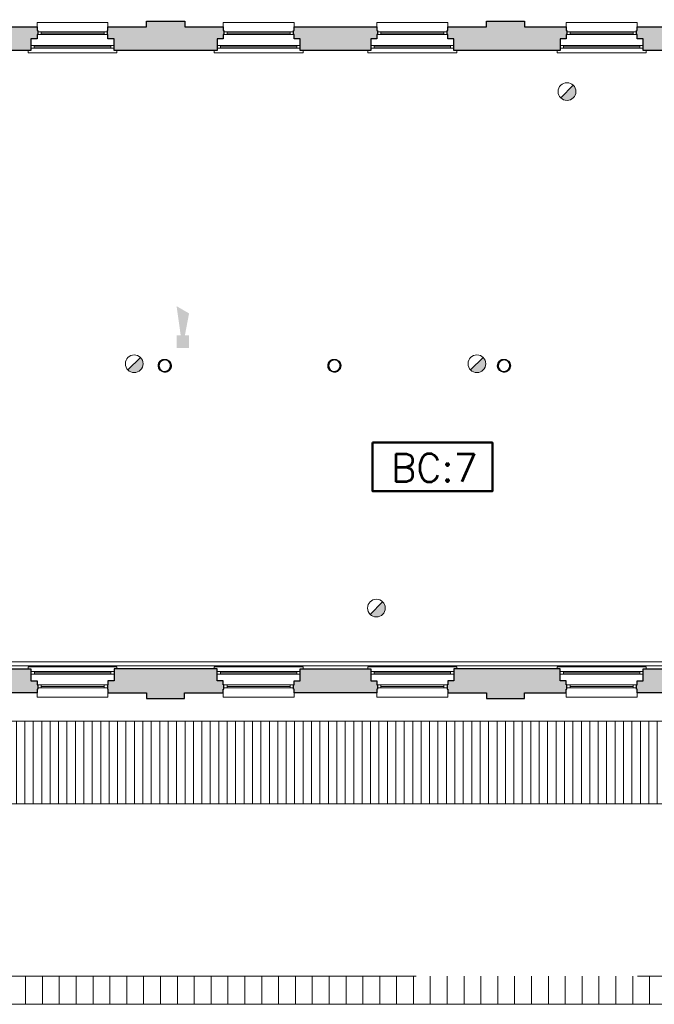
# Model space of a CAD drawing. Header units: millimetres. Extents: x -13022 to 1371524, y -38729 to 632593.
# Tile 141 of 256: x 843452 to 854741, y -18793 to -1276. Entities that reach past the tile are written whole.
import ezdxf

# ---------------------------------------------------------------- set-up
doc = ezdxf.new("R2010")
doc.units = ezdxf.units.MM
doc.header["$LTSCALE"] = 35
doc.set_wipeout_variables(frame=1)
doc.linetypes.add('DASHED', pattern=[200, 100, -100])
doc.linetypes.add('DIVIDE', pattern=[1250, 862.5, -112.5, 25, -112.5, 25, -112.5])
for name, color, linetype, lineweight in [('A LIJN 4', 4, 'Continuous', 50), ('Al65----_beveiliging-inst', 92, 'Continuous', 9), ('B95 tekst', 7, 'Continuous', 25), ('brandveiligheid voorzieningen', 10, 'Continuous', 9)]:
    doc.layers.add(name, color=color, linetype=linetype, lineweight=lineweight)
for name, color, linetype in [('LAYER102', 1, 'Continuous'), ('LAYER111', 7, 'Continuous'), ('LAYER22', 7, 'Continuous'), ('LAYER27', 7, 'Continuous'), ('LAYER28', 7, 'Continuous'), ('LAYER30', 7, 'Continuous')]:
    doc.layers.add(name, color=color, linetype=linetype)
doc.styles.add('Algemeen', font='simplex.shx', dxfattribs={"height": 2.5})
doc.styles.get("Standard").update_dxf_attribs({"font": 'simplex.shx'})
doc.dimstyles.new('~R----C~', dxfattribs={"dimtxt": 162, "dimasz": 180, "dimexe": 0.18, "dimexo": 0.0625, "dimgap": 16.2, "dimtad": 1, "dimdec": 0, "dimzin": 0, "dimdsep": 46, "dimtxsty": 'Standard', "dimcen": 0.09, "dimse1": 1, "dimse2": 1, "dimclrd": 7, "dimadec": 0, "dimazin": 0, "dimtfac": 1, "dimtdec": 4, "dimtmove": 0, "dimatfit": 3, "dimfxl": 1, "dimtolj": 1, "dimtzin": 0, "dimlwd": 13, "dimarcsym": 0})
pattern_1 = [(45, (644075.12476, 33579.78944), (-0.2121320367, 0.2121320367), []), (45, (644075.12476, 33580.00157), (-0.2121320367, 0.2121320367), [])]

# ---------------------------------------------------------------- blocks, each defined once
blk = doc.blocks.new('*D207')
at = {"layer": 'Defpoints', "color": 0, "linetype": 'Continuous', "transparency": 16777216}
for p in [(884972, 279), (827466, -1302), (884972, -1302)]:
    blk.add_point(p, dxfattribs=at)
at = {"layer": 'LAYER102', "color": 7, "linetype": 'Continuous', "lineweight": 13, "transparency": 16777216}
blk.add_line((827646, 279), (884792, 279), dxfattribs=at)
at = {"layer": 'LAYER102', "color": 7, "linetype": 'Continuous', "transparency": 16777216}
for points in [[(827646, 309), (827646, 249), (827466, 279)], [(884792, 309), (884792, 249), (884972, 279)]]:
    blk.add_solid(points, dxfattribs=at)
at = {"layer": 'LAYER102', "color": 0, "linetype": 'Continuous', "transparency": 16777216, "insert": (856219, 376), "char_height": 162, "attachment_point": 5}
blk.add_mtext('\\A1;57506', dxfattribs=at)
blk = doc.blocks.new('Brandmelder')
at = {"layer": 'brandveiligheid voorzieningen'}
blk.add_hatch(color=256, dxfattribs=at).paths.add_polyline_path([(76.62, -89.8, 0.198912), (75.85, -87.94), (72.13, -91.66, 0.668179)])
blk.add_line((72.13, -91.66), (75.85, -87.94), dxfattribs=at)
blk.add_circle((73.99, -89.8), 2.63, dxfattribs=at)
blk = doc.blocks.new('Signaalgever (akoestisch)')
at = {"layer": 'Al65----_beveiliging-inst', "color": 10, "linetype": 'Continuous'}
for points in [[(3.71, 0), (3.71, 3.71), (0, 0), (0, 3.71)], [(10.23, 0), (12.38, 3.71), (3.71, 1.24), (3.71, 2.48)]]:
    blk.add_solid(points, dxfattribs=at)

msp = doc.modelspace()

# ---------------------------------------------------------------- hatches: boundary and pattern name
at = {"layer": 'LAYER111', "linetype": 'Continuous', "lineweight": 5}
for points in [[(845132.625, -1826.543), (845132.625, -1616.55), (845022.625, -1616.55), (845022.625, -1541.55), (845012.625, -1541.543), (845012.625, -1466.558), (845022.625, -1466.558), (845022.625, -1401.558), (845705.125, -1401.558), (845705.125, -1301.55), (846388.125, -1301.55), (846388.125, -1401.55), (847072.625, -1401.55), (847072.625, -1466.558), (847082.625, -1466.558), (847082.625, -1541.543), (847072.625, -1541.55), (847072.625, -1616.55), (846962.625, -1616.55), (846962.625, -1826.543)], [(851175.625, -1826.543), (851175.625, -1616.55), (851065.625, -1616.55), (851065.625, -1541.55), (851055.625, -1541.543), (851055.625, -1466.558), (851065.625, -1466.558), (851065.625, -1401.558), (851753.125, -1401.558), (851753.125, -1301.55), (852433.125, -1301.55), (852433.125, -1401.55), (853175.125, -1401.55), (853175.125, -1466.558), (853185.125, -1466.558), (853185.125, -1541.543), (853175.125, -1541.55), (853175.125, -1616.55), (853065.125, -1616.55), (853065.125, -1826.543)], [(842399.625, -1826.55), (842399.625, -1616.55), (842289.625, -1616.55), (842289.625, -1541.55), (842279.625, -1541.543), (842279.625, -1466.558), (842289.625, -1466.558), (842289.625, -1401.558), (843762.625, -1401.55), (843762.625, -1466.558), (843772.625, -1466.558), (843772.625, -1541.543), (843762.625, -1541.55), (843762.625, -1616.55), (843652.625, -1616.55), (843652.625, -1826.55)], [(848442.625, -1826.55), (848442.625, -1616.55), (848332.625, -1616.55), (848332.625, -1541.55), (848322.625, -1541.543), (848322.625, -1466.558), (848332.5, -1466.558), (848332.5, -1401.558), (849805.625, -1401.55), (849805.625, -1466.558), (849815.625, -1466.558), (849815.625, -1541.543), (849805.625, -1541.55), (849805.625, -1616.55), (849695.625, -1616.55), (849695.625, -1826.55)], [(854545.125, -1826.55), (854545.125, -1616.55), (854435.125, -1616.55), (854435.125, -1541.55), (854425.125, -1541.543), (854425.125, -1466.558), (854435, -1466.558), (854435, -1401.558), (855908.125, -1401.55), (855908.125, -1466.558), (855918.125, -1466.558), (855918.125, -1541.543), (855908.125, -1541.55), (855908.125, -1616.55), (855798.125, -1616.55), (855798.125, -1826.55)]]:
    msp.add_hatch(color=254, dxfattribs=at).paths.add_polyline_path(points, flags=0)
at = {"layer": 'LAYER27', "linetype": 'Continuous', "lineweight": 13}
h = msp.add_hatch(dxfattribs=at)
h.set_pattern_fill("~A--G'+~", style=0, pattern_type=0)
h.set_pattern_definition([(90, (834693.16, -15223.58), (-150, 9e-15), [])])
h.paths.add_polyline_path([(834693.156, -15223.582), (834693.156, -13757.55), (894256.625, -13757.55), (894256.625, -15223.582)], flags=0)
h = msp.add_hatch(dxfattribs=at)
h.set_pattern_fill('~A--G&P~', style=0, pattern_type=0)
h.set_pattern_definition([(90, (894256.62, -18292.56), (-300, 2e-14), [])])
h.paths.add_polyline_path([(894256.625, -18292.558), (894256.625, -18792.644), (834693.156, -18792.644), (834693.156, -18292.558)], flags=0)

# ---------------------------------------------------------------- linework, layer by layer
at = {"layer": 'A LIJN 4', "ltscale": 0.1}
msp.add_lwpolyline([(849729.826, -8800.149), (851861.987, -8800.149), (851861.987, -9665.141), (849729.826, -9665.141)], close=True, dxfattribs=at)
at = {"layer": 'LAYER22', "color": 7, "linetype": 'Continuous', "lineweight": 18}
for points in [[(843762.687, -1401.558), (843762.687, -1326.558), (845022.625, -1326.558), (845022.625, -1401.558)], [(847072.562, -1401.558), (847072.562, -1326.558), (848332.5, -1326.558), (848332.5, -1401.558)], [(849805.687, -1401.558), (849805.687, -1326.558), (851065.625, -1326.558), (851065.625, -1401.558)], [(853175.062, -1401.558), (853175.062, -1326.558), (854435, -1326.558), (854435, -1401.558)], [(845182.687, -1826.558), (845182.687, -1866.558), (843602.75, -1866.558), (843602.75, -1826.558)], [(848492.562, -1826.558), (848492.562, -1866.558), (846912.625, -1866.558), (846912.625, -1826.558)], [(851225.687, -1826.558), (851225.687, -1866.558), (849645.75, -1866.558), (849645.75, -1826.558)], [(854595.062, -1826.558), (854595.062, -1866.558), (853015.125, -1866.558), (853015.125, -1826.558)], [(843762.75, -13251.543), (843762.75, -13326.543), (845022.687, -13326.543), (845022.687, -13251.543)], [(847072.625, -13251.543), (847072.625, -13326.543), (848332.562, -13326.543), (848332.562, -13251.543)], [(849805.75, -13251.543), (849805.75, -13326.543), (851065.687, -13326.543), (851065.687, -13251.543)], [(853175.125, -13251.543), (853175.125, -13326.543), (854435.062, -13326.543), (854435.062, -13251.543)], [(834693.156, -13757.55), (894256.625, -13757.55)], [(894256.625, -18792.644), (834693.156, -18792.644)]]:
    msp.add_lwpolyline(points, dxfattribs=at)
at = {"layer": 'LAYER22', "color": 7, "linetype": 'DASHED', "lineweight": 18}
for points in [[(843762.687, -1401.558), (843762.687, -1326.558), (845022.625, -1326.558), (845022.625, -1401.558)], [(847072.562, -1401.558), (847072.562, -1326.558), (848332.5, -1326.558), (848332.5, -1401.558)], [(849805.687, -1401.558), (849805.687, -1326.558), (851065.625, -1326.558), (851065.625, -1401.558)], [(853175.062, -1401.558), (853175.062, -1326.558), (854435, -1326.558), (854435, -1401.558)], [(845182.687, -1826.558), (845182.687, -1866.558), (843602.75, -1866.558), (843602.75, -1826.558)], [(848492.562, -1826.558), (848492.562, -1866.558), (846912.625, -1866.558), (846912.625, -1826.558)], [(851225.687, -1826.558), (851225.687, -1866.558), (849645.75, -1866.558), (849645.75, -1826.558)], [(854595.062, -1826.558), (854595.062, -1866.558), (853015.125, -1866.558), (853015.125, -1826.558)], [(843762.75, -13251.543), (843762.75, -13326.543), (845022.687, -13326.543), (845022.687, -13251.543)], [(847072.625, -13251.543), (847072.625, -13326.543), (848332.562, -13326.543), (848332.562, -13251.543)], [(849805.75, -13251.543), (849805.75, -13326.543), (851065.687, -13326.543), (851065.687, -13251.543)], [(853175.125, -13251.543), (853175.125, -13326.543), (854435.062, -13326.543), (854435.062, -13251.543)], [(834693.156, -13757.55), (894256.625, -13757.55)], [(894256.625, -18792.644), (834693.156, -18792.644)]]:
    msp.add_lwpolyline(points, dxfattribs=at)
at = {"layer": 'LAYER22', "color": 7, "linetype": 'DIVIDE', "lineweight": 18}
for points in [[(834693.156, -15223.582), (894256.625, -15223.582)], [(894256.625, -18292.558), (834693.156, -18292.558)]]:
    msp.add_lwpolyline(points, dxfattribs=at)
at = {"layer": 'LAYER28', "color": 7, "linetype": 'Continuous', "lineweight": 25}
for points in [[(845132.625, -1826.543), (845132.625, -1616.55), (845022.625, -1616.55), (845022.625, -1541.55), (845012.625, -1541.543), (845012.625, -1466.558), (845022.625, -1466.558), (845022.625, -1401.558), (845705.125, -1401.558), (845705.125, -1301.55), (846388.125, -1301.55), (846388.125, -1401.55), (847072.625, -1401.55), (847072.625, -1466.558), (847082.625, -1466.558), (847082.625, -1541.543), (847072.625, -1541.55), (847072.625, -1616.55), (846962.625, -1616.55), (846962.625, -1826.543)], [(851175.625, -1826.543), (851175.625, -1616.55), (851065.625, -1616.55), (851065.625, -1541.55), (851055.625, -1541.543), (851055.625, -1466.558), (851065.625, -1466.558), (851065.625, -1401.558), (851753.125, -1401.558), (851753.125, -1301.55), (852433.125, -1301.55), (852433.125, -1401.55), (853175.125, -1401.55), (853175.125, -1466.558), (853185.125, -1466.558), (853185.125, -1541.543), (853175.125, -1541.55), (853175.125, -1616.55), (853065.125, -1616.55), (853065.125, -1826.543)], [(842399.625, -1826.55), (842399.625, -1616.55), (842289.625, -1616.55), (842289.625, -1541.55), (842279.625, -1541.543), (842279.625, -1466.558), (842289.625, -1466.558), (842289.625, -1401.558), (843762.625, -1401.55), (843762.625, -1466.558), (843772.625, -1466.558), (843772.625, -1541.543), (843762.625, -1541.55), (843762.625, -1616.55), (843652.625, -1616.55), (843652.625, -1826.55)], [(848442.625, -1826.55), (848442.625, -1616.55), (848332.625, -1616.55), (848332.625, -1541.55), (848322.625, -1541.543), (848322.625, -1466.558), (848332.5, -1466.558), (848332.5, -1401.558), (849805.625, -1401.55), (849805.625, -1466.558), (849815.625, -1466.558), (849815.625, -1541.543), (849805.625, -1541.55), (849805.625, -1616.55), (849695.625, -1616.55), (849695.625, -1826.55)], [(854545.125, -1826.55), (854545.125, -1616.55), (854435.125, -1616.55), (854435.125, -1541.55), (854425.125, -1541.543), (854425.125, -1466.558), (854435, -1466.558), (854435, -1401.558), (855908.125, -1401.55), (855908.125, -1466.558), (855918.125, -1466.558), (855918.125, -1541.543), (855908.125, -1541.55), (855908.125, -1616.55), (855798.125, -1616.55), (855798.125, -1826.55)]]:
    msp.add_lwpolyline(points, close=True, dxfattribs=at)
for points in [[(846033.125, -7318.8, -2.414213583), (845919.875, -7432.058, -0.414213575), (846033.125, -7318.8)], [(849050.125, -7318.8, -2.414213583), (848936.875, -7432.058, -0.414213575), (849050.125, -7318.8)], [(852067.125, -7318.8, -2.414213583), (851953.875, -7432.058, -0.414213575), (852067.125, -7318.8)]]:
    msp.add_lwpolyline(points, format="xyb", close=True, dxfattribs=at)
at = {"layer": 'LAYER30', "color": 7, "linetype": 'Continuous', "lineweight": 18}
for points in [[(843772.687, -1491.558), (843832.687, -1491.558), (843832.687, -1541.558), (843772.687, -1541.558)], [(844952.687, -1491.558), (845012.687, -1491.558), (845012.687, -1541.558), (844952.687, -1541.558)], [(847082.562, -1491.558), (847142.562, -1491.558), (847142.562, -1541.558), (847082.562, -1541.558)], [(848262.562, -1491.558), (848322.562, -1491.558), (848322.562, -1541.558), (848262.562, -1541.558)], [(849815.687, -1491.558), (849875.687, -1491.558), (849875.687, -1541.558), (849815.687, -1541.558)], [(850995.687, -1491.558), (851055.687, -1491.558), (851055.687, -1541.558), (850995.687, -1541.558)], [(853185.062, -1491.558), (853245.062, -1491.558), (853245.062, -1541.558), (853185.062, -1541.558)], [(854365.062, -1491.558), (854425.062, -1491.558), (854425.062, -1541.558), (854365.062, -1541.558)], [(843712.719, -1783.871), (843652.719, -1783.871), (843652.719, -1733.871), (843712.719, -1733.871)], [(845132.687, -1783.871), (845072.687, -1783.871), (845072.687, -1733.871), (845132.687, -1733.871)], [(847022.594, -1783.871), (846962.594, -1783.871), (846962.594, -1733.871), (847022.594, -1733.871)], [(848442.562, -1783.871), (848382.562, -1783.871), (848382.562, -1733.871), (848442.562, -1733.871)], [(849755.719, -1783.871), (849695.719, -1783.871), (849695.719, -1733.871), (849755.719, -1733.871)], [(851175.687, -1783.871), (851115.687, -1783.871), (851115.687, -1733.871), (851175.687, -1733.871)], [(853125.094, -1783.871), (853065.094, -1783.871), (853065.094, -1733.871), (853125.094, -1733.871)], [(854545.062, -1783.871), (854485.062, -1783.871), (854485.062, -1733.871), (854545.062, -1733.871)], [(843712.781, -12869.222), (843652.781, -12869.222), (843652.781, -12919.222), (843712.781, -12919.222)], [(845132.75, -12869.222), (845072.75, -12869.222), (845072.75, -12919.222), (845132.75, -12919.222)], [(847022.656, -12869.222), (846962.656, -12869.222), (846962.656, -12919.222), (847022.656, -12919.222)], [(848442.625, -12869.222), (848382.625, -12869.222), (848382.625, -12919.222), (848442.625, -12919.222)], [(849755.781, -12869.222), (849695.781, -12869.222), (849695.781, -12919.222), (849755.781, -12919.222)], [(851175.75, -12869.222), (851115.75, -12869.222), (851115.75, -12919.222), (851175.75, -12919.222)], [(853125.156, -12869.222), (853065.156, -12869.222), (853065.156, -12919.222), (853125.156, -12919.222)], [(854545.125, -12869.222), (854485.125, -12869.222), (854485.125, -12919.222), (854545.125, -12919.222)], [(843772.75, -13161.535), (843832.75, -13161.535), (843832.75, -13111.535), (843772.75, -13111.535)], [(844952.75, -13161.535), (845012.75, -13161.535), (845012.75, -13111.535), (844952.75, -13111.535)], [(847082.625, -13161.535), (847142.625, -13161.535), (847142.625, -13111.535), (847082.625, -13111.535)], [(848262.625, -13161.535), (848322.625, -13161.535), (848322.625, -13111.535), (848262.625, -13111.535)], [(849815.75, -13161.535), (849875.75, -13161.535), (849875.75, -13111.535), (849815.75, -13111.535)], [(850995.75, -13161.535), (851055.75, -13161.535), (851055.75, -13111.535), (850995.75, -13111.535)], [(853185.125, -13161.535), (853245.125, -13161.535), (853245.125, -13111.535), (853185.125, -13111.535)], [(854365.125, -13161.535), (854425.125, -13161.535), (854425.125, -13111.535), (854365.125, -13111.535)]]:
    msp.add_lwpolyline(points, close=True, dxfattribs=at)
for points in [[(843832.687, -1491.558), (844952.687, -1491.558)], [(843832.687, -1516.558), (844952.687, -1516.558)], [(843832.687, -1541.558), (844952.687, -1541.558)], [(847142.562, -1491.558), (848262.562, -1491.558)], [(847142.562, -1516.558), (848262.562, -1516.558)], [(847142.562, -1541.558), (848262.562, -1541.558)], [(849875.687, -1491.558), (850995.687, -1491.558)], [(849875.687, -1516.558), (850995.687, -1516.558)], [(849875.687, -1541.558), (850995.687, -1541.558)], [(853245.062, -1491.558), (854365.062, -1491.558)], [(853245.062, -1516.558), (854365.062, -1516.558)], [(853245.062, -1541.558), (854365.062, -1541.558)], [(845072.687, -1733.871), (843712.719, -1733.871)], [(848382.562, -1733.871), (847022.594, -1733.871)], [(851115.687, -1733.871), (849755.719, -1733.871)], [(854485.062, -1733.871), (853125.094, -1733.871)], [(845072.687, -1758.871), (843712.719, -1758.871)], [(845072.687, -1783.871), (843712.719, -1783.871)], [(848382.562, -1758.871), (847022.594, -1758.871)], [(848382.562, -1783.871), (847022.594, -1783.871)], [(851115.687, -1758.871), (849755.719, -1758.871)], [(851115.687, -1783.871), (849755.719, -1783.871)], [(854485.062, -1758.871), (853125.094, -1758.871)], [(854485.062, -1783.871), (853125.094, -1783.871)], [(845072.75, -12869.222), (843712.781, -12869.222)], [(845072.75, -12894.222), (843712.781, -12894.222)], [(845072.75, -12919.222), (843712.781, -12919.222)], [(848382.625, -12869.222), (847022.656, -12869.222)], [(848382.625, -12894.222), (847022.656, -12894.222)], [(848382.625, -12919.222), (847022.656, -12919.222)], [(851115.75, -12869.222), (849755.781, -12869.222)], [(851115.75, -12894.222), (849755.781, -12894.222)], [(851115.75, -12919.222), (849755.781, -12919.222)], [(854485.125, -12869.222), (853125.156, -12869.222)], [(854485.125, -12894.222), (853125.156, -12894.222)], [(854485.125, -12919.222), (853125.156, -12919.222)], [(843832.75, -13111.535), (844952.75, -13111.535)], [(843832.75, -13136.535), (844952.75, -13136.535)], [(847142.625, -13111.535), (848262.625, -13111.535)], [(847142.625, -13136.535), (848262.625, -13136.535)], [(849875.75, -13111.535), (850995.75, -13111.535)], [(849875.75, -13136.535), (850995.75, -13136.535)], [(853245.125, -13111.535), (854365.125, -13111.535)], [(853245.125, -13136.535), (854365.125, -13136.535)], [(843832.75, -13161.535), (844952.75, -13161.535)], [(847142.625, -13161.535), (848262.625, -13161.535)], [(849875.75, -13161.535), (850995.75, -13161.535)], [(853245.125, -13161.535), (854365.125, -13161.535)]]:
    msp.add_lwpolyline(points, dxfattribs=at)

# ---------------------------------------------------------------- block references
at = {"ltscale": 0.1, "xscale": 60, "yscale": 60, "zscale": 60, "rotation": 90}
msp.add_blockref('Signaalgever (akoestisch)', (846465.509, -7115.314), dxfattribs=at)
at = {"layer": 'Al65----_beveiliging-inst', "xscale": 60, "yscale": 60, "zscale": 60}
for p in [(848748.838, 2833.317), (841049.935, -2008.454), (847146.522, -2008.454), (845357.933, -6355.909)]:
    msp.add_blockref('Brandmelder', p, dxfattribs=at)

# ---------------------------------------------------------------- texts
at = {"layer": 'B95 tekst', "insert": (850826.89, -8999.755), "char_height": 500, "width": 13151.73817, "attachment_point": 2, "style": 'Algemeen'}
msp.add_mtext('BC:7', dxfattribs=at)

# ---------------------------------------------------------------- dimensions: what is measured, and where the dimension line sits
at = {"layer": 'LAYER102', "color": 7, "linetype": 'Continuous'}
dim = msp.add_linear_dim(base=(884972.125, 278.805), p1=(827466.125, -1301.554), p2=(884972.125, -1301.554), angle=0.0000081, dimstyle='~R----C~', dxfattribs=at)
dim.commit()
dim.dimension.update_dxf_attribs({"geometry": '*D207', "text_midpoint": (856219.125, 376.005)})

# ---------------------------------------------------------------- wipeouts: each hides what was drawn before it
at = {"linetype": 'Continuous'}
msp.add_wipeout([(834293.156, -12771.55), (834223.156, -12701.55), (858676.156, -12701.55), (858676.156, -12771.55)], dxfattribs=at).dxf.layer = 'LAYER111'

# ---------------------------------------------------------------- next in the draw order: hatches: boundary and pattern name
at = {"layer": 'LAYER111', "linetype": 'Continuous', "lineweight": 5}
for points in [[(843652.625, -12826.55), (843652.625, -13036.55), (843762.625, -13036.55), (843762.625, -13111.55), (843772.625, -13111.558), (843772.625, -13186.543), (843762.75, -13186.543), (843762.75, -13251.543), (842289.625, -13251.55), (842289.625, -13186.543), (842279.625, -13186.543), (842279.625, -13111.558), (842289.625, -13111.55), (842289.625, -13036.55), (842399.625, -13036.55), (842399.625, -12826.55)], [(846962.625, -12826.55), (846962.625, -13036.543), (847072.625, -13036.543), (847072.625, -13111.543), (847082.625, -13111.55), (847082.625, -13186.535), (847072.625, -13186.535), (847072.625, -13251.543), (846385.125, -13251.55), (846385.125, -13351.55), (845705.125, -13351.55), (845705.125, -13251.543), (845022.625, -13251.535), (845022.625, -13186.535), (845012.625, -13186.535), (845012.625, -13111.55), (845022.625, -13111.543), (845022.625, -13036.543), (845132.625, -13036.543), (845132.625, -12826.55)], [(849695.625, -12826.55), (849695.625, -13036.55), (849805.625, -13036.55), (849805.625, -13111.55), (849815.625, -13111.558), (849815.625, -13186.543), (849805.75, -13186.543), (849805.75, -13251.543), (848332.625, -13251.55), (848332.625, -13186.543), (848322.625, -13186.543), (848322.625, -13111.558), (848332.625, -13111.55), (848332.625, -13036.55), (848442.625, -13036.55), (848442.625, -12826.55)], [(853065.125, -12826.55), (853065.125, -13036.543), (853175.125, -13036.543), (853175.125, -13111.543), (853185.125, -13111.55), (853185.125, -13186.535), (853175.125, -13186.535), (853175.125, -13251.543), (852433.125, -13251.55), (852433.125, -13351.55), (851753.125, -13351.55), (851753.125, -13251.543), (851065.625, -13251.535), (851065.625, -13186.535), (851055.625, -13186.535), (851055.625, -13111.55), (851065.625, -13111.543), (851065.625, -13036.543), (851175.625, -13036.543), (851175.625, -12826.55)], [(855798.125, -12826.55), (855798.125, -13036.55), (855908.125, -13036.55), (855908.125, -13111.55), (855918.125, -13111.558), (855918.125, -13186.543), (855908.25, -13186.543), (855908.25, -13251.543), (854435.125, -13251.55), (854435.125, -13186.543), (854425.125, -13186.543), (854425.125, -13111.558), (854435.125, -13111.55), (854435.125, -13036.55), (854545.125, -13036.55), (854545.125, -12826.55)]]:
    msp.add_hatch(color=254, dxfattribs=at).paths.add_polyline_path(points, flags=0)

# ---------------------------------------------------------------- next in the draw order: linework, layer by layer
at = {"layer": 'LAYER102', "color": 7, "linetype": 'Continuous', "lineweight": 18}
for points in [[(834223.156, -12701.55), (858676.156, -12701.55)], [(858676.156, -12771.55), (834293.156, -12771.55)]]:
    msp.add_lwpolyline(points, dxfattribs=at)
at = {"layer": 'LAYER102', "color": 7, "linetype": 'DASHED', "lineweight": 18}
for points in [[(834223.156, -12701.55), (858676.156, -12701.55)], [(858676.156, -12771.55), (834293.156, -12771.55)]]:
    msp.add_lwpolyline(points, dxfattribs=at)
at = {"layer": 'LAYER22', "color": 7, "linetype": 'Continuous', "lineweight": 18}
for points in [[(845182.75, -12826.535), (845182.75, -12786.535), (843602.812, -12786.535), (843602.812, -12826.535)], [(848492.625, -12826.535), (848492.625, -12786.535), (846912.687, -12786.535), (846912.687, -12826.535)], [(851225.75, -12826.535), (851225.75, -12786.535), (849645.812, -12786.535), (849645.812, -12826.535)], [(854595.125, -12826.535), (854595.125, -12786.535), (853015.187, -12786.535), (853015.187, -12826.535)]]:
    msp.add_lwpolyline(points, dxfattribs=at)
at = {"layer": 'LAYER22', "color": 7, "linetype": 'DASHED', "lineweight": 18}
for points in [[(845182.75, -12826.535), (845182.75, -12786.535), (843602.812, -12786.535), (843602.812, -12826.535)], [(848492.625, -12826.535), (848492.625, -12786.535), (846912.687, -12786.535), (846912.687, -12826.535)], [(851225.75, -12826.535), (851225.75, -12786.535), (849645.812, -12786.535), (849645.812, -12826.535)], [(854595.125, -12826.535), (854595.125, -12786.535), (853015.187, -12786.535), (853015.187, -12826.535)]]:
    msp.add_lwpolyline(points, dxfattribs=at)
at = {"layer": 'LAYER28', "color": 7, "linetype": 'Continuous', "lineweight": 25}
for points in [[(843652.625, -12826.55), (843652.625, -13036.55), (843762.625, -13036.55), (843762.625, -13111.55), (843772.625, -13111.558), (843772.625, -13186.543), (843762.75, -13186.543), (843762.75, -13251.543), (842289.625, -13251.55), (842289.625, -13186.543), (842279.625, -13186.543), (842279.625, -13111.558), (842289.625, -13111.55), (842289.625, -13036.55), (842399.625, -13036.55), (842399.625, -12826.55)], [(845132.625, -12826.55), (845132.625, -13036.543), (845022.625, -13036.543), (845022.625, -13111.543), (845012.625, -13111.55), (845012.625, -13186.535), (845022.625, -13186.535), (845022.625, -13251.535), (845705.125, -13251.543), (845705.125, -13351.55), (846385.125, -13351.55), (846385.125, -13251.55), (847072.625, -13251.543), (847072.625, -13186.535), (847082.625, -13186.535), (847082.625, -13111.55), (847072.625, -13111.543), (847072.625, -13036.543), (846962.625, -13036.543), (846962.625, -12826.55)], [(849695.625, -12826.55), (849695.625, -13036.55), (849805.625, -13036.55), (849805.625, -13111.55), (849815.625, -13111.558), (849815.625, -13186.543), (849805.75, -13186.543), (849805.75, -13251.543), (848332.625, -13251.55), (848332.625, -13186.543), (848322.625, -13186.543), (848322.625, -13111.558), (848332.625, -13111.55), (848332.625, -13036.55), (848442.625, -13036.55), (848442.625, -12826.55)], [(851175.625, -12826.55), (851175.625, -13036.543), (851065.625, -13036.543), (851065.625, -13111.543), (851055.625, -13111.55), (851055.625, -13186.535), (851065.625, -13186.535), (851065.625, -13251.535), (851753.125, -13251.543), (851753.125, -13351.55), (852433.125, -13351.55), (852433.125, -13251.55), (853175.125, -13251.543), (853175.125, -13186.535), (853185.125, -13186.535), (853185.125, -13111.55), (853175.125, -13111.543), (853175.125, -13036.543), (853065.125, -13036.543), (853065.125, -12826.55)], [(855798.125, -12826.55), (855798.125, -13036.55), (855908.125, -13036.55), (855908.125, -13111.55), (855918.125, -13111.558), (855918.125, -13186.543), (855908.25, -13186.543), (855908.25, -13251.543), (854435.125, -13251.55), (854435.125, -13186.543), (854425.125, -13186.543), (854425.125, -13111.558), (854435.125, -13111.55), (854435.125, -13036.55), (854545.125, -13036.55), (854545.125, -12826.55)]]:
    msp.add_lwpolyline(points, close=True, dxfattribs=at)

# ---------------------------------------------------------------- next in the draw order: wipeouts: each hides what was drawn before it
at = {"linetype": 'Continuous'}
for points in [[(846033.125, -7545.3), (846033.125, -7535.3), (846051.047, -7533.73), (846068.437, -7529.074), (846084.75, -7521.468), (846099.484, -7511.148), (846112.219, -7498.421), (846122.531, -7483.679), (846130.14, -7467.371), (846134.797, -7449.988), (846136.375, -7432.058), (846134.797, -7414.129), (846130.14, -7396.746), (846122.531, -7380.437), (846112.219, -7365.695), (846099.484, -7352.968), (846084.75, -7342.648), (846068.437, -7335.043), (846051.047, -7330.386), (846033.125, -7328.816), (846015.203, -7330.386), (845997.812, -7335.043), (845981.5, -7342.648), (845966.765, -7352.968), (845954.031, -7365.695), (845943.719, -7380.437), (845936.109, -7396.746), (845931.453, -7414.129), (845929.89, -7432.058), (845931.453, -7449.984), (845936.109, -7467.367), (845943.719, -7483.675), (845954.047, -7498.418), (845966.765, -7511.14), (845981.515, -7521.461), (845997.812, -7529.066), (846015.203, -7533.722), (846033.125, -7535.293), (846033.125, -7545.3), (846014.156, -7543.699), (845995.719, -7538.945), (845978.344, -7531.171), (845962.515, -7520.593), (845948.687, -7507.519), (845937.234, -7492.308), (845928.5, -7475.394), (845922.719, -7457.257), (845920.062, -7438.41), (845920.594, -7419.382), (845924.312, -7400.711), (845931.094, -7382.929), (845940.765, -7366.531), (845953.047, -7351.988), (845967.594, -7339.707), (845983.984, -7330.031), (846001.765, -7323.242), (846020.437, -7319.527), (846039.469, -7318.996), (846058.312, -7321.656), (846076.453, -7327.433), (846093.375, -7336.171), (846108.578, -7347.617), (846121.656, -7361.449), (846132.234, -7377.273), (846140.015, -7394.648), (846144.765, -7413.082), (846146.359, -7432.05), (846144.64, -7451.714), (846139.531, -7470.781), (846131.187, -7488.671), (846119.875, -7504.839), (846105.906, -7518.8), (846089.75, -7530.121), (846071.859, -7538.464), (846052.781, -7543.574), (846033.125, -7545.293)], [(849050.125, -7545.3), (849050.125, -7535.3), (849068.047, -7533.73), (849085.437, -7529.074), (849101.75, -7521.468), (849116.484, -7511.148), (849129.219, -7498.421), (849139.531, -7483.679), (849147.14, -7467.371), (849151.797, -7449.988), (849153.375, -7432.058), (849151.797, -7414.129), (849147.14, -7396.746), (849139.531, -7380.437), (849129.219, -7365.695), (849116.484, -7352.968), (849101.75, -7342.648), (849085.437, -7335.043), (849068.047, -7330.386), (849050.125, -7328.816), (849032.203, -7330.386), (849014.812, -7335.043), (848998.5, -7342.648), (848983.765, -7352.968), (848971.031, -7365.695), (848960.719, -7380.437), (848953.109, -7396.746), (848948.453, -7414.129), (848946.89, -7432.058), (848948.453, -7449.984), (848953.109, -7467.367), (848960.719, -7483.675), (848971.047, -7498.418), (848983.765, -7511.14), (848998.515, -7521.461), (849014.812, -7529.066), (849032.203, -7533.722), (849050.125, -7535.293), (849050.125, -7545.3), (849031.156, -7543.699), (849012.719, -7538.945), (848995.344, -7531.171), (848979.515, -7520.593), (848965.687, -7507.519), (848954.234, -7492.308), (848945.5, -7475.394), (848939.719, -7457.257), (848937.062, -7438.41), (848937.594, -7419.382), (848941.312, -7400.711), (848948.094, -7382.929), (848957.765, -7366.531), (848970.047, -7351.988), (848984.594, -7339.707), (849000.984, -7330.031), (849018.765, -7323.242), (849037.437, -7319.527), (849056.469, -7318.996), (849075.312, -7321.656), (849093.453, -7327.433), (849110.375, -7336.171), (849125.578, -7347.617), (849138.656, -7361.449), (849149.234, -7377.273), (849157.015, -7394.648), (849161.765, -7413.082), (849163.359, -7432.05), (849161.64, -7451.714), (849156.531, -7470.781), (849148.187, -7488.671), (849136.875, -7504.839), (849122.906, -7518.8), (849106.75, -7530.121), (849088.859, -7538.464), (849069.781, -7543.574), (849050.125, -7545.293)], [(852067.125, -7545.3), (852067.125, -7535.3), (852085.047, -7533.73), (852102.437, -7529.074), (852118.75, -7521.468), (852133.484, -7511.148), (852146.219, -7498.421), (852156.531, -7483.679), (852164.14, -7467.371), (852168.797, -7449.988), (852170.375, -7432.058), (852168.797, -7414.129), (852164.14, -7396.746), (852156.531, -7380.437), (852146.219, -7365.695), (852133.484, -7352.968), (852118.75, -7342.648), (852102.437, -7335.043), (852085.047, -7330.386), (852067.125, -7328.816), (852049.203, -7330.386), (852031.812, -7335.043), (852015.5, -7342.648), (852000.765, -7352.968), (851988.031, -7365.695), (851977.719, -7380.437), (851970.109, -7396.746), (851965.453, -7414.129), (851963.89, -7432.058), (851965.453, -7449.984), (851970.109, -7467.367), (851977.719, -7483.675), (851988.047, -7498.418), (852000.765, -7511.14), (852015.515, -7521.461), (852031.812, -7529.066), (852049.203, -7533.722), (852067.125, -7535.293), (852067.125, -7545.3), (852048.156, -7543.699), (852029.719, -7538.945), (852012.344, -7531.171), (851996.515, -7520.593), (851982.687, -7507.519), (851971.234, -7492.308), (851962.5, -7475.394), (851956.719, -7457.257), (851954.062, -7438.41), (851954.594, -7419.382), (851958.312, -7400.711), (851965.094, -7382.929), (851974.765, -7366.531), (851987.047, -7351.988), (852001.594, -7339.707), (852017.984, -7330.031), (852035.765, -7323.242), (852054.437, -7319.527), (852073.469, -7318.996), (852092.312, -7321.656), (852110.453, -7327.433), (852127.375, -7336.171), (852142.578, -7347.617), (852155.656, -7361.449), (852166.234, -7377.273), (852174.015, -7394.648), (852178.765, -7413.082), (852180.359, -7432.05), (852178.64, -7451.714), (852173.531, -7470.781), (852165.187, -7488.671), (852153.875, -7504.839), (852139.906, -7518.8), (852123.75, -7530.121), (852105.859, -7538.464), (852086.781, -7543.574), (852067.125, -7545.293)]]:
    msp.add_wipeout(points, dxfattribs=at).dxf.layer = 'LAYER111'

# ---------------------------------------------------------------- next in the draw order: hatches: boundary and pattern name
at = {"layer": 'LAYER28', "linetype": 'Continuous', "lineweight": 13}
h = msp.add_hatch(dxfattribs=at)
h.set_pattern_fill('~A--FYV~', style=0, pattern_type=0)
h.set_pattern_definition(pattern_1)
h.paths.add_polyline_path([(846033.125, -7545.3), (846033.125, -7535.3, 2.414213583), (845929.875, -7432.058, 0.414213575), (846033.125, -7535.3), (846033.125, -7545.3, -2.414091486), (846146.375, -7432.05, -0.414233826)], flags=0)
h = msp.add_hatch(dxfattribs=at)
h.set_pattern_fill('~A--FYV~', style=0, pattern_type=0)
h.set_pattern_definition(pattern_1)
h.paths.add_polyline_path([(849050.125, -7545.3), (849050.125, -7535.3, 2.414213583), (848946.875, -7432.058, 0.414213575), (849050.125, -7535.3), (849050.125, -7545.3, -2.414091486), (849163.375, -7432.05, -0.414233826)], flags=0)
h = msp.add_hatch(dxfattribs=at)
h.set_pattern_fill('~A--FYV~', style=0, pattern_type=0)
h.set_pattern_definition(pattern_1)
h.paths.add_polyline_path([(852067.125, -7545.3), (852067.125, -7535.3, 2.414213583), (851963.875, -7432.058, 0.414213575), (852067.125, -7535.3), (852067.125, -7545.3, -2.414091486), (852180.375, -7432.05, -0.414233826)], flags=0)

# ---------------------------------------------------------------- next in the draw order: linework, layer by layer
at = {"layer": 'LAYER28', "color": 7, "linetype": 'Continuous', "lineweight": 25}
for points in [[(846033.125, -7318.8, -2.414213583), (845919.875, -7432.058, -0.414213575), (846033.125, -7318.8)], [(846033.125, -7545.3), (846033.125, -7535.3, 2.414213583), (845929.875, -7432.058, 0.414213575), (846033.125, -7535.3), (846033.125, -7545.3, -2.414091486), (846146.375, -7432.05, -0.414233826), (846033.125, -7545.3)], [(849050.125, -7318.8, -2.414213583), (848936.875, -7432.058, -0.414213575), (849050.125, -7318.8)], [(849050.125, -7545.3), (849050.125, -7535.3, 2.414213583), (848946.875, -7432.058, 0.414213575), (849050.125, -7535.3), (849050.125, -7545.3, -2.414091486), (849163.375, -7432.05, -0.414233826), (849050.125, -7545.3)], [(852067.125, -7318.8, -2.414213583), (851953.875, -7432.058, -0.414213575), (852067.125, -7318.8)], [(852067.125, -7545.3), (852067.125, -7535.3, 2.414213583), (851963.875, -7432.058, 0.414213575), (852067.125, -7535.3), (852067.125, -7545.3, -2.414091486), (852180.375, -7432.05, -0.414233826), (852067.125, -7545.3)]]:
    msp.add_lwpolyline(points, format="xyb", close=True, dxfattribs=at)

doc.saveas('drawing.dxf')
